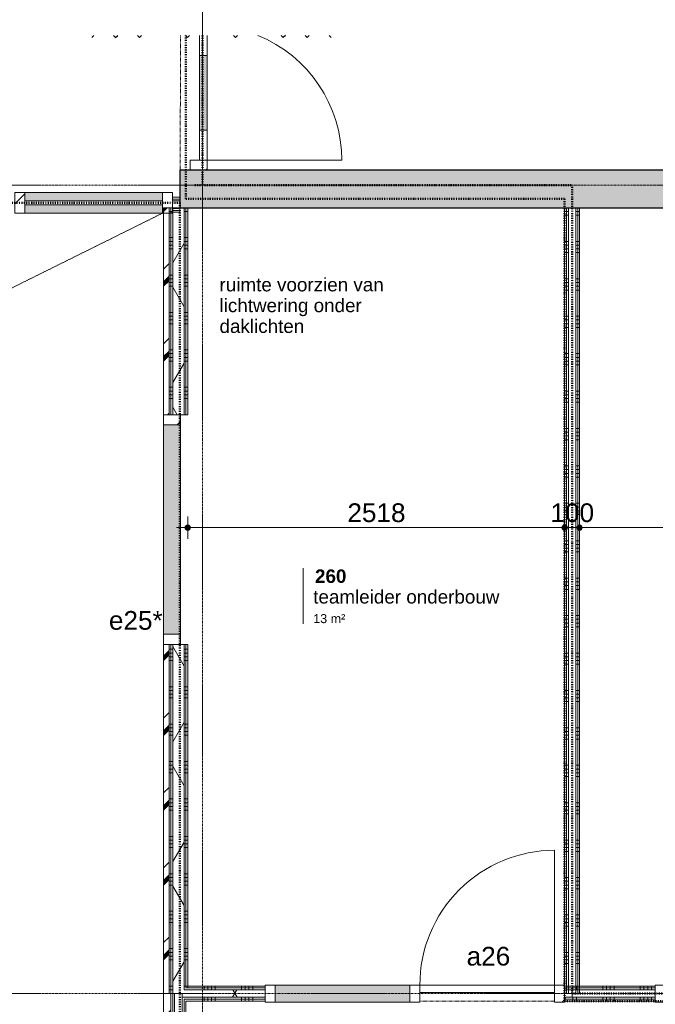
# Model space of a CAD drawing. Header units: millimetres. Extents: x 24475 to 74671, y -6152 to 32037.
# Tile 18 of 36: x 38540 to 42786, y 21528 to 28106. Entities that reach past the tile are written whole.
import ezdxf

# ---------------------------------------------------------------- set-up
doc = ezdxf.new("R2010")
doc.units = ezdxf.units.MM
for name, pattern in [('Dash', [6.35, 3.175, -3.175]), ('Dash dot', [15.875, 6.35, -4.7625, 0, -4.7625]), ('Hidden', [7.14375, 4.7625, -2.38125]), ('stramien', [22.225, 12.7, -3.175, 3.175, -3.175])]:
    doc.linetypes.add(name, pattern=pattern)
doc.layers.add('00_Algemeen', color=7, linetype='Continuous', lineweight=9, true_color=0x00a600)
for name, color, linetype, lineweight in [('00_Algemeen-50', 7, 'Continuous', 9), ('22_Metselwerk', 7, 'Continuous', 18), ('30_Kozijnen-ramen-deuren', 7, 'Continuous', 9)]:
    doc.layers.add(name, color=color, linetype=linetype, lineweight=lineweight)
doc.styles.add('Arial_1', font='arial.ttf', dxfattribs={"height": 125})
doc.styles.add('Arial_6', font='arial.ttf', dxfattribs={"height": 60})
doc.styles.add('Arial_7', font='arial.ttf', dxfattribs={"height": 90})
doc.styles.add('Arial_B_1', font='arialbd.ttf', dxfattribs={"height": 90})
doc.dimstyles.new('00_AEE_maatvoering_2_5mm', dxfattribs={"dimscale": 304.8, "dimtxt": 127.532425, "dimasz": 0.459318, "dimexe": 0.246063, "dimexo": 0.0625, "dimgap": 0, "dimtad": 1, "dimdec": 0, "dimzin": 0, "dimdsep": 46, "dimtxsty": 'Arial_1', "dimblk1": 'DOTSMALL', "dimblk2": 'DOTSMALL', "dimsah": 1, "dimcen": 0.09, "dimdle": 0.246063, "dimazin": 0, "dimtfac": 1, "dimtdec": 4, "dimtix": 1, "dimtmove": 0, "dimatfit": 3, "dimfxl": 0.246063, "dimfxlon": 1, "dimtvp": 1, "dimtolj": 1, "dimtzin": 0, "dimarcsym": 2})
pattern_1 = [(180, (39662.48, 24325), (-3e-14, -250), []), (180, (39662.48, 24350), (-3e-14, -250), []), (180, (39662.48, 24375), (-3e-14, -250), []), (180, (39662.48, 24400), (-3e-14, -250), [])]
pattern_2 = [(60, (-3440.02, 0), (-346.4102, 200), []), (120, (-3440.02, 0), (-346.4102, -200), [])]
pattern_3 = [(270, (40846.23, 21650), (250, 9e-13), []), (270, (40821.23, 21650), (250, 9e-13), []), (270, (40796.23, 21650), (250, 9e-13), []), (270, (40771.23, 21650), (250, 9e-13), [])]
pattern_4 = [(1e-13, (42179.98, 24125), (-5e-13, 250), []), (1e-13, (42179.98, 24100), (-5e-13, 250), []), (1e-13, (42179.98, 24075), (-5e-13, 250), []), (1e-13, (42179.98, 24050), (-5e-13, 250), [])]
pattern_5 = [(270, (43509.98, 21650), (250, 9e-13), []), (270, (43484.98, 21650), (250, 9e-13), []), (270, (43459.98, 21650), (250, 9e-13), []), (270, (43434.98, 21650), (250, 9e-13), [])]
pattern_6 = [(180, (39649.98, 19100), (-3e-14, -250), []), (180, (39649.98, 19125), (-3e-14, -250), []), (180, (39649.98, 19150), (-3e-14, -250), []), (180, (39649.98, 19175), (-3e-14, -250), [])]

# ---------------------------------------------------------------- blocks, each defined once
blk = doc.blocks.new('Direct Shape - Basic Wall_NLRS_22_WA_beton prefab 250_gen_AT_800440-1202346-02 tweede verdieping - D')
at = {"layer": '22_Metselwerk', "lineweight": 9}
h = blk.add_hatch(color=256, dxfattribs=at)
h.paths.add_polyline_path([(1618.8, 125), (0, 125), (0, -125), (5870, -125), (5870, 125)])
h.paths.add_polyline_path([(7804, 125), (7804, -125), (11150, -125), (11150, 125), (9561.7, 125)])
at = {"layer": '22_Metselwerk', "lineweight": 30}
for p, q in [((11150, 125), (7804, 125)), ((11150, -125), (11150, 125)), ((7804, -125), (11150, -125))]:
    blk.add_line(p, q, dxfattribs=at)
blk = doc.blocks.new('2410-10368 v1 - IFC-model constructie _zonder onderbouw_ _MM21228__ifc-1-02 tweede verdieping - D')
at = {"layer": '22_Metselwerk', "lineweight": 9, "rotation": 180}
blk.add_blockref('Direct Shape - Basic Wall_NLRS_22_WA_beton prefab 250_gen_AT_800440-1202346-02 tweede verdieping - D', (54200, 26975), dxfattribs=at)
blk = doc.blocks.new('32_AEE_VO_FIX_Binnendeuren - D_1800x2300_Deur_zijlicht rechts 900 meranti-8009413-02 tweede verdieping - D')
at = {"layer": '30_Kozijnen-ramen-deuren', "true_color": 0xc0c0c0}
h = blk.add_hatch(dxfattribs=at)
h.set_pattern_fill('FP_57', color=9, style=0, pattern_type=2)
h.set_pattern_definition([(225, (45103, 21600), (106.066, -106.066), [])])
h.paths.add_polyline_path([(-517, 57), (-517, -57), (-450, -57), (-450, 57), (-485, 57)])
h.paths.add_polyline_path([(1417, 57), (1417, -57), (1484, -57), (1484, 57)])
at = {"layer": '30_Kozijnen-ramen-deuren', "true_color": 0xc5c7c4}
blk.add_hatch(color=9, dxfattribs=at).paths.add_polyline_path([(517, 57), (517, -57), (1417, -57), (1417, 57)])
at = {"layer": '30_Kozijnen-ramen-deuren'}
for p, q in [((-517, 57), (-450, 57)), ((-517, 50), (-517, 57)), ((-450, 57), (-450, -57)), ((450, 57), (517, 57)), ((450, -57), (450, 57)), ((517, 57), (1417, 57)), ((517, 57), (517, -57)), ((1417, 57), (1484, 57)), ((1417, -57), (1417, 57)), ((1484, 57), (1484, 50)), ((-450, -57), (-517, -57)), ((-450, -7), (450, -7)), ((-450, -57), (-450, -7)), ((450, -57), (-450, -57)), ((450, -7), (450, -57)), ((517, -57), (450, -57)), ((1417, -57), (517, -57)), ((1484, -57), (1417, -57)), ((1484, -50), (1484, -57))]:
    blk.add_line(p, q, dxfattribs=at)
blk = doc.blocks.new('32_AEE_VO_FIX_Binnenramen - R_b1400xh2367_Vast meranti-8110434-02 tweede verdieping - D')
at = {"layer": '30_Kozijnen-ramen-deuren', "true_color": 0xc0c0c0}
h = blk.add_hatch(dxfattribs=at)
h.set_pattern_fill('FP_99', color=9, style=0, pattern_type=2)
h.set_pattern_definition([(315, (-24700, 42965), (106.066, 106.066), [])])
h.paths.add_polyline_path([(-767, -37.5), (-767, -89), (-700, -89), (-700, 25), (-767, 25), (-767, -25)])
h.paths.add_polyline_path([(700, 25), (700, -89), (767, -89), (767, 25)])
at = {"layer": '30_Kozijnen-ramen-deuren', "true_color": 0xc5c7c4}
blk.add_hatch(color=9, dxfattribs=at).paths.add_polyline_path([(-700, -89), (700, -89), (700, 25), (-700, 25)])
at = {"layer": '30_Kozijnen-ramen-deuren'}
for p, q in [((-700, 25), (-767, 25)), ((-700, -89), (-700, 25)), ((-700, 25), (700, 25)), ((767, 25), (700, 25)), ((700, 25), (700, -89)), ((-767, -89), (-700, -89)), ((-700, -89), (700, -89)), ((700, -89), (767, -89))]:
    blk.add_line(p, q, dxfattribs=at)
blk = doc.blocks.new('32_AEE_VO_FIX_Binnendeuren - DD_1800x2300_glasdeuren meranti bw-8027275-02 tweede verdieping - D')
at = {"layer": '30_Kozijnen-ramen-deuren', "true_color": 0xc0c0c0}
h = blk.add_hatch(dxfattribs=at)
h.set_pattern_fill('FP_116', color=9, style=0, pattern_type=2)
h.set_pattern_definition([(315, (-28067, 43175), (106.066, 106.066), [])])
h.paths.add_polyline_path([(-967, -57), (-900, -57), (-900, 57), (-967, 57)])
at = {"layer": '30_Kozijnen-ramen-deuren', "true_color": 0xbfbfbf}
blk.add_hatch(color=9, dxfattribs=at).paths.add_polyline_path([(-700, -7), (-700, -57), (-200, -57), (-200, -7)])
at = {"layer": '30_Kozijnen-ramen-deuren'}
for p, q in [((-967, 57), (-900, 57)), ((-900, 57), (-900, -57)), ((-900, -57), (-967, -57)), ((-900, -57), (-900, -7)), ((-900, -7), (-700, -7)), ((-700, -57), (-900, -57)), ((-700, -7), (-200, -7)), ((-700, -7), (-700, -57)), ((-200, -57), (-700, -57)), ((-200, -7), (-66.4, -7)), ((-200, -57), (-200, -7)), ((-66.4, -57), (-200, -57))]:
    blk.add_line(p, q, dxfattribs=at)
blk = doc.blocks.new('Rectangular Mullion - 31_AEE_meranti_BxD_67x139mm-V54-02 tweede verdieping - D')
at = {"layer": '30_Kozijnen-ramen-deuren', "true_color": 0xc0c0c0}
h = blk.add_hatch(dxfattribs=at)
h.set_pattern_fill('FP_130', color=9, style=0, pattern_type=2)
h.set_pattern_definition([(315, (-43000, 26882.5), (106.066, 106.066), [])])
h.paths.add_polyline_path([(0, 69.5), (0, -69.5), (-67, -69.5), (-67, 69.5)])
at = {"layer": '30_Kozijnen-ramen-deuren'}
for p, q in [((-67, 69.5), (0, 69.5)), ((-67, -69.5), (-67, 69.5)), ((0, 69.5), (0, -69.5)), ((0, -69.5), (-67, -69.5))]:
    blk.add_line(p, q, dxfattribs=at)
blk = doc.blocks.new('System Panel - 32_AEE_glas-V45-02 tweede verdieping - D')
at = {"layer": '30_Kozijnen-ramen-deuren'}
for p, q in [((459.8, 12.5), (-459.8, 12.5)), ((-459.8, 12.5), (-459.8, -12.5)), ((459.8, -12.5), (459.8, 12.5)), ((-459.8, -12.5), (459.8, -12.5))]:
    blk.add_line(p, q, dxfattribs=at)
blk = doc.blocks.new('Rectangular Mullion - 31_AEE_meranti_BxD_67x139mm-V49-02 tweede verdieping - D')
at = {"layer": '30_Kozijnen-ramen-deuren', "true_color": 0xc5c7c4}
h = blk.add_hatch(color=9, dxfattribs=at)
h.paths.add_polyline_path([(37533, 26813), (37533, 26870), (36613.4, 26870), (36613.4, 26813), (36695.4, 26813)])
h.paths.add_polyline_path([(36695.4, 26895), (37533, 26895), (37533, 26952), (36613.4, 26952), (36613.4, 26895)])
at = {"layer": '30_Kozijnen-ramen-deuren'}
for p, q in [((37533, 26952), (36613.4, 26952)), ((37533, 26813), (36613.4, 26813))]:
    blk.add_line(p, q, dxfattribs=at)
blk = doc.blocks.new('Rectangular Mullion - 31_AEE_meranti_BxD_67x139mm-V59-02 tweede verdieping - D')
at = {"layer": '30_Kozijnen-ramen-deuren', "true_color": 0xc0c0c0}
h = blk.add_hatch(dxfattribs=at)
h.set_pattern_fill('FP_135', color=9, style=0, pattern_type=2)
h.set_pattern_definition([(315, (-41979.9, 26882.5), (106.066, 106.066), [])])
h.paths.add_polyline_path([(-33.5, 69.5), (33.5, 69.5), (33.5, -69.5), (-33.5, -69.5)])
at = {"layer": '30_Kozijnen-ramen-deuren'}
for p, q in [((-33.5, 69.5), (33.5, 69.5)), ((-33.5, -69.5), (-33.5, 69.5)), ((33.5, 69.5), (33.5, -69.5)), ((33.5, -69.5), (-33.5, -69.5))]:
    blk.add_line(p, q, dxfattribs=at)
blk = doc.blocks.new('32_AEE_VO_FIX_Binnendeuren - DD_1800x2300_glasdeuren meranti bw-8429328-02 tweede verdieping - D')
at = {"layer": '30_Kozijnen-ramen-deuren', "true_color": 0xc0c0c0}
h = blk.add_hatch(dxfattribs=at)
h.set_pattern_fill('FP_155', color=9, style=0, pattern_type=2)
h.set_pattern_definition([(45, (-47193, -21600), (-106.066, 106.066), [])])
h.paths.add_polyline_path([(967, -57), (967, 57), (900, 57), (900, -57)])
h.paths.add_polyline_path([(-900, -57), (-900, 57), (-967, 57), (-967, -57)])
at = {"layer": '30_Kozijnen-ramen-deuren', "true_color": 0xbfbfbf}
for points in [[(-200, 7), (-200, 57), (-700, 57), (-700, 7)], [(700, 7), (700, 57), (200, 57), (200, 7)]]:
    blk.add_hatch(color=9, dxfattribs=at).paths.add_polyline_path(points)
at = {"layer": '30_Kozijnen-ramen-deuren'}
for p, q in [((-900, 57), (-967, 57)), ((-967, 57), (-967, 50)), ((-700, 57), (-900, 57)), ((-900, 57), (-900, 7)), ((-900, -57), (-900, 57)), ((-900, 7), (-700, 7)), ((-200, 57), (-700, 57)), ((-700, 7), (-700, 57)), ((-700, 7), (-200, 7)), ((0, 57), (-200, 57)), ((-200, 57), (-200, 7)), ((-200, 7), (0, 7)), ((0, 57), (200, 57)), ((0, 7), (0, 57)), ((0, 7), (0, 57)), ((200, 7), (0, 7)), ((200, 57), (700, 57)), ((200, 57), (200, 7)), ((700, 7), (200, 7)), ((700, 57), (900, 57)), ((700, 7), (700, 57)), ((900, 7), (700, 7)), ((900, 57), (900, 7)), ((900, 57), (900, -57)), ((967, 57), (900, 57)), ((967, 50), (967, 57)), ((-967, -50), (-967, -57)), ((-967, -57), (-900, -57)), ((900, -57), (967, -57)), ((967, -57), (967, -50))]:
    blk.add_line(p, q, dxfattribs=at)
blk = doc.blocks.new('30_AEE_VO_draairichting - 30_AEE_VO_draairichting-V68-02 tweede verdieping - D')
at = {"layer": '30_Kozijnen-ramen-deuren'}
blk.add_line((-450, -900), (-450, 0), dxfattribs=at)
blk.add_arc((-450, 0), 900, 270, 337.92779, dxfattribs=at)
blk = doc.blocks.new('30_AEE_VO_draairichting - 30_AEE_VO_draairichting-8193168-02 tweede verdieping - D')
at = {"layer": '30_Kozijnen-ramen-deuren'}
blk.add_line((-450, -900), (-450, 0), dxfattribs=at)
blk.add_arc((-450, 0), 900, 270, 0, dxfattribs=at)
blk = doc.blocks.new('00_AEE_tag_ruimte_klein geen PvE - Naam _ nummer _ oppervlak-8005210-02 tweede verdieping - D')
at = {"layer": '00_Algemeen', "color": 7}
for p, q in [((-8.06, 7.17), (-8.06, 4.25)), ((-8.06, 4.47), (-8.06, 1.72)), ((-8.06, 1.72), (-8.06, -0.25))]:
    blk.add_line(p, q, dxfattribs=at)
blk = doc.blocks.new('DIMBLOCK121-02 tweede verdieping - D')
at = {"layer": '00_Algemeen-50', "transparency": 16777216}
h = blk.add_hatch(color=256, dxfattribs=at)
edge = h.paths.add_edge_path()
edge.add_arc((39662.5, 24712.6), 17.5, 0, 360)
h = blk.add_hatch(color=256, dxfattribs=at)
edge = h.paths.add_edge_path()
edge.add_arc((42180, 24712.6), 17.5, 0, 360)
for p, q in [((39662.5, 24712.6), (39662.5, 24787.6)), ((42180, 24712.6), (42180, 24787.6)), ((39587.5, 24712.6), (42180, 24712.6)), ((39662.5, 24712.6), (39662.5, 24637.6)), ((42180, 24712.6), (42180, 24637.6))]:
    blk.add_line(p, q, dxfattribs=at)
for centre in [(39662.5, 24712.6), (42180, 24712.6)]:
    blk.add_circle(centre, 17.5, dxfattribs=at)
at = {"layer": '00_Algemeen-50', "color": 0, "transparency": 16777216, "insert": (40728.9, 24874.9), "char_height": 125, "width": 461.471, "attachment_point": 1, "line_spacing_factor": 0.941778, "style": 'Arial_1'}
blk.add_mtext('2518', dxfattribs=at)
blk = doc.blocks.new('_DotSmall')
at = {"color": 0, "linetype": 'ByBlock', "const_width": 0.5}
blk.add_lwpolyline([(-0.0625, 0, 1), (0.0625, 0, 1)], format="xyb", close=True, dxfattribs=at)
blk = doc.blocks.new('DIMBLOCK122-02 tweede verdieping - D')
at = {"layer": '00_Algemeen-50', "transparency": 16777216}
h = blk.add_hatch(color=256, dxfattribs=at)
edge = h.paths.add_edge_path()
edge.add_arc((42180, 24712.6), 17.5, 0, 360)
h = blk.add_hatch(color=256, dxfattribs=at)
edge = h.paths.add_edge_path()
edge.add_arc((42280, 24712.6), 17.5, 0, 360)
for p, q in [((42180, 24712.6), (42180, 24787.6)), ((42280, 24712.6), (42280, 24787.6)), ((42180, 24712.6), (42280, 24712.6)), ((42180, 24712.6), (42180, 24637.6)), ((42280, 24712.6), (42280, 24637.6))]:
    blk.add_line(p, q, dxfattribs=at)
for centre in [(42180, 24712.6), (42280, 24712.6)]:
    blk.add_circle(centre, 17.5, dxfattribs=at)
at = {"layer": '00_Algemeen-50', "color": 0, "transparency": 16777216, "insert": (42085.8, 24874.9), "char_height": 125, "width": 346.103, "attachment_point": 1, "line_spacing_factor": 0.941778, "style": 'Arial_1'}
blk.add_mtext('100', dxfattribs=at)
blk = doc.blocks.new('DIMBLOCK123-02 tweede verdieping - D')
at = {"layer": '00_Algemeen-50', "transparency": 16777216}
h = blk.add_hatch(color=256, dxfattribs=at)
edge = h.paths.add_edge_path()
edge.add_arc((42280, 24712.6), 17.5, 0, 360)
h = blk.add_hatch(color=256, dxfattribs=at)
edge = h.paths.add_edge_path()
edge.add_arc((44910, 24712.6), 17.5, 0, 360)
for p, q in [((42280, 24712.6), (42280, 24787.6)), ((44910, 24712.6), (44910, 24787.6)), ((42280, 24712.6), (44910, 24712.6)), ((42280, 24712.6), (42280, 24637.6)), ((44910, 24712.6), (44910, 24637.6))]:
    blk.add_line(p, q, dxfattribs=at)
for centre in [(42280, 24712.6), (44910, 24712.6)]:
    blk.add_circle(centre, 17.5, dxfattribs=at)
at = {"layer": '00_Algemeen-50', "color": 0, "transparency": 16777216, "insert": (43402.7, 24874.9), "char_height": 125, "width": 461.471, "attachment_point": 1, "line_spacing_factor": 0.941778, "style": 'Arial_1'}
blk.add_mtext('2630', dxfattribs=at)

msp = doc.modelspace()

# ---------------------------------------------------------------- hatches: boundary and pattern name
at = {"layer": '22_Metselwerk', "lineweight": 9}
h = msp.add_hatch(dxfattribs=at)
h.set_pattern_fill('FP_98', color=256, style=0, pattern_type=2)
h.set_pattern_definition([(45, (-3440.02, 0), (-249.9997, 249.9997), []), (45, (-3355.02, 0), (-249.9997, 249.9997), []), (45, (-3350.02, 0), (-249.9997, 249.9997), []), (45, (-3345.02, 0), (-249.9997, 249.9997), []), (45, (-3340.02, 0), (-249.9997, 249.9997), []), (45, (-3335.02, 0), (-249.9997, 249.9997), []), (45, (-3330.02, 0), (-249.9997, 249.9997), []), (45, (-3325.02, 0), (-249.9997, 249.9997), [])])
h.paths.add_polyline_path([(39500, 15769), (39550, 15769), (39550, 17333), (39500, 17333), (39500, 16066.5)])
h.paths.add_polyline_path([(39536, 21316), (39550, 21316), (39550, 21600), (39537.5, 21600), (39537.5, 23933), (39500, 23933), (39500, 21316)])
h.paths.add_polyline_path([(39500, 25467), (39537.5, 25467), (39537.5, 26850), (39500, 26850), (39500, 25727.5)])
h = msp.add_hatch(dxfattribs=at)
h.set_pattern_fill('FP_28', color=256, angle=90, style=0, pattern_type=2)
h.set_pattern_definition(pattern_1)
h.paths.add_polyline_path([(39543.5, 21600), (39550, 21600), (39550, 23933), (39537.5, 23933), (39537.5, 21600)])
h.paths.add_polyline_path([(39550, 25467), (39550, 26850), (39537.5, 26850), (39537.5, 25467)])
h = msp.add_hatch(dxfattribs=at)
h.set_pattern_fill('FP_28', color=256, angle=90, style=0, pattern_type=2)
h.set_pattern_definition(pattern_1)
h.paths.add_polyline_path([(39562.5, 21600), (39562.5, 23933), (39550, 23933), (39550, 21600)])
h.paths.add_polyline_path([(39562.5, 25467), (39562.5, 26850), (39550, 26850), (39550, 25467)])
h = msp.add_hatch(dxfattribs=at)
h.set_pattern_fill('FP_11', color=256, angle=60, style=0, pattern_type=2)
h.set_pattern_definition(pattern_2)
h.paths.add_polyline_path([(39625, 21600), (39625, 21625), (39637.5, 21625), (39637.5, 23933), (39562.5, 23933), (39562.5, 21600), (39575, 21600)])
h.paths.add_polyline_path([(39562.5, 25467), (39637.5, 25467), (39637.5, 26850), (39562.5, 26850), (39562.5, 25727.5)])
h = msp.add_hatch(dxfattribs=at)
h.set_pattern_fill('FP_28', color=256, angle=90, style=0, pattern_type=2)
h.set_pattern_definition(pattern_1)
h.paths.add_polyline_path([(39637.5, 21637.5), (39650, 21637.5), (39650, 23933), (39637.5, 23933), (39637.5, 21749.4)])
h.paths.add_polyline_path([(39650, 25467), (39650, 26850), (39637.5, 26850), (39637.5, 25467)])
h = msp.add_hatch(dxfattribs=at)
h.set_pattern_fill('FP_28', color=256, angle=90, style=0, pattern_type=2)
h.set_pattern_definition(pattern_1)
h.paths.add_polyline_path([(39650, 21637.5), (39662.5, 21637.5), (39662.5, 23933), (39650, 23933), (39650, 21749.4)])
h.paths.add_polyline_path([(39662.5, 25467), (39662.5, 26850), (39650, 26850), (39650, 25467)])
h = msp.add_hatch(dxfattribs=at)
h.set_pattern_fill('FP_54', color=256, angle=90, style=0, pattern_type=2)
h.set_pattern_definition(pattern_4)
h.paths.add_polyline_path([(42192.5, 21600), (42192.5, 26850), (42180, 26850), (42180, 21600)])
h = msp.add_hatch(dxfattribs=at)
h.set_pattern_fill('FP_54', color=256, angle=90, style=0, pattern_type=2)
h.set_pattern_definition(pattern_4)
h.paths.add_polyline_path([(42205, 21600), (42205, 26850), (42192.5, 26850), (42192.5, 21600)])
h = msp.add_hatch(dxfattribs=at)
h.set_pattern_fill('FP_54', color=256, angle=90, style=0, pattern_type=2)
h.set_pattern_definition(pattern_4)
h.paths.add_polyline_path([(42267.5, 21600), (42267.5, 26850), (42255, 26850), (42255, 21600)])
h = msp.add_hatch(dxfattribs=at)
h.set_pattern_fill('FP_54', color=256, angle=90, style=0, pattern_type=2)
h.set_pattern_definition(pattern_4)
h.paths.add_polyline_path([(42280, 21600), (42280, 26850), (42267.5, 26850), (42267.5, 21600)])
h = msp.add_hatch(dxfattribs=at)
h.set_pattern_fill('FP_29', color=256, angle=-270, style=0, pattern_type=2)
h.set_pattern_definition(pattern_3)
h.paths.add_polyline_path([(42230, 21637.5), (42230, 21650), (42180, 21650), (42180, 21637.5)])
h.paths.add_polyline_path([(39709, 21637.5), (40179, 21637.5), (40179, 21650), (39662.5, 21650), (39662.5, 21637.5)])
h = msp.add_hatch(dxfattribs=at)
h.set_pattern_fill('FP_156', color=256, angle=-270, style=0, pattern_type=2)
h.set_pattern_definition(pattern_5)
h.paths.add_polyline_path([(44990, 21637.5), (44990, 21650), (44720, 21650), (44720, 21637.5)])
h.paths.add_polyline_path([(42230, 21637.5), (42786, 21637.5), (42786, 21650), (42230, 21650)])
h = msp.add_hatch(dxfattribs=at)
h.set_pattern_fill('FP_162', color=256, angle=90, style=0, pattern_type=2)
h.set_pattern_definition(pattern_6)
h.paths.add_polyline_path([(39550, 16400), (39562.5, 16400), (39562.5, 17333), (39550, 17333), (39550, 16634.8)])
h.paths.add_polyline_path([(39562.5, 21316), (39562.5, 21600), (39550, 21600), (39550, 21316)])
h = msp.add_hatch(dxfattribs=at)
h.set_pattern_fill('FP_162', color=256, angle=90, style=0, pattern_type=2)
h.set_pattern_definition(pattern_6)
h.paths.add_polyline_path([(39575, 16400), (39575, 17333), (39562.5, 17333), (39562.5, 16400)])
h.paths.add_polyline_path([(39575, 21316), (39575, 21600), (39562.5, 21600), (39562.5, 21316)])
h = msp.add_hatch(dxfattribs=at)
h.set_pattern_fill('FP_11', color=256, angle=60, style=0, pattern_type=2)
h.set_pattern_definition(pattern_2)
h.paths.add_polyline_path([(42230, 21575), (42230, 21625), (42180, 21625), (42180, 21575)])
h.paths.add_polyline_path([(40179, 21575), (40179, 21625), (39625, 21625), (39625, 21575), (39874.4, 21575)])
h = msp.add_hatch(dxfattribs=at)
h.set_pattern_fill('FP_29', color=256, angle=-270, style=0, pattern_type=2)
h.set_pattern_definition(pattern_3)
h.paths.add_polyline_path([(42230, 21625), (42230, 21637.5), (42180, 21637.5), (42180, 21625)])
h.paths.add_polyline_path([(39709, 21625), (40179, 21625), (40179, 21637.5), (39637.5, 21637.5), (39637.5, 21625), (39662.5, 21625)])
h = msp.add_hatch(dxfattribs=at)
h.set_pattern_fill('FP_156', color=256, angle=-270, style=0, pattern_type=2)
h.set_pattern_definition(pattern_5)
h.paths.add_polyline_path([(44990, 21625), (44990, 21637.5), (44720, 21637.5), (44720, 21625)])
h.paths.add_polyline_path([(42230, 21625), (42786, 21625), (42786, 21637.5), (42230, 21637.5)])
h = msp.add_hatch(dxfattribs=at)
h.set_pattern_fill('FP_162', color=256, angle=90, style=0, pattern_type=2)
h.set_pattern_definition(pattern_6)
h.paths.add_polyline_path([(39637.5, 16400), (39637.5, 17333), (39625, 17333), (39625, 16400)])
h.paths.add_polyline_path([(39625, 21316), (39637.5, 21316), (39637.5, 21575), (39625, 21575), (39625, 21465.3)])
h = msp.add_hatch(dxfattribs=at)
h.set_pattern_fill('FP_29', color=256, angle=-270, style=0, pattern_type=2)
h.set_pattern_definition(pattern_3)
h.paths.add_polyline_path([(42230, 21562.5), (42230, 21575), (42180, 21575), (42180, 21562.5)])
h.paths.add_polyline_path([(40179, 21562.5), (40179, 21575), (39637.5, 21575), (39637.5, 21562.5), (39874.4, 21562.5)])
h = msp.add_hatch(dxfattribs=at)
h.set_pattern_fill('FP_162', color=256, angle=90, style=0, pattern_type=2)
h.set_pattern_definition(pattern_6)
h.paths.add_polyline_path([(39637.5, 16400), (39650, 16400), (39650, 17333), (39637.5, 17333), (39637.5, 16634.8)])
h.paths.add_polyline_path([(39637.5, 21316), (39650, 21316), (39650, 21562.5), (39637.5, 21562.5), (39637.5, 21465.3)])
h = msp.add_hatch(dxfattribs=at)
h.set_pattern_fill('FP_29', color=256, angle=-270, style=0, pattern_type=2)
h.set_pattern_definition(pattern_3)
h.paths.add_polyline_path([(42230, 21550), (42230, 21562.5), (42180, 21562.5), (42180, 21550)])
h.paths.add_polyline_path([(39709, 21550), (40179, 21550), (40179, 21562.5), (39650, 21562.5), (39650, 21550)])
h = msp.add_hatch(dxfattribs=at)
h.set_pattern_fill('FP_156', color=256, angle=-270, style=0, pattern_type=2)
h.set_pattern_definition(pattern_5)
h.paths.add_polyline_path([(44990, 21562.5), (44990, 21575), (44720, 21575), (44720, 21562.5)])
h.paths.add_polyline_path([(42786, 21562.5), (42786, 21575), (42230, 21575), (42230, 21562.5)])
h = msp.add_hatch(dxfattribs=at)
h.set_pattern_fill('FP_156', color=256, angle=-270, style=0, pattern_type=2)
h.set_pattern_definition(pattern_5)
h.paths.add_polyline_path([(44990, 21550), (44990, 21562.5), (44720, 21562.5), (44720, 21550)])
h.paths.add_polyline_path([(42230, 21550), (42786, 21550), (42786, 21562.5), (42230, 21562.5)])

# ---------------------------------------------------------------- linework, layer by layer
at = {"layer": '00_Algemeen', "color": 150, "linetype": 'stramien', "true_color": 0x0080ff}
for p, q in [((39760, -4950.1), (39760, 31736.6)), ((74371.4, 27000), (25788, 27000)), ((74371.4, 21600), (25788, 21600))]:
    msp.add_line(p, q, dxfattribs=at)
at = {"layer": '00_Algemeen', "color": 96, "lineweight": 25, "true_color": 0x008000}
for p, q in [((39021, 27987), (39034.6, 28000.6)), ((39181, 27987), (39167.3, 28000.6)), ((39181, 27987), (39194.6, 28000.6)), ((39341, 27987), (39327.3, 28000.6)), ((39354.6, 28000.6), (39341, 27987)), ((39661, 27987), (39647.3, 28000.6)), ((39674.6, 28000.6), (39661, 27987)), ((39981, 27987), (39967.3, 28000.6)), ((39994.6, 28000.6), (39981, 27987)), ((40301, 27987), (40287.3, 28000.6)), ((40314.6, 28000.6), (40301, 27987)), ((40461, 27987), (40447.3, 28000.6)), ((40461, 27987), (40474.6, 28000.6)), ((40621, 27987), (40607.3, 28000.6))]:
    msp.add_line(p, q, dxfattribs=at)
at = {"layer": '00_Algemeen', "color": 7, "linetype": 'Dash'}
for p, q in [((39615.2, 28000.6), (39611, 27100)), ((41213, 21550), (42113, 21550))]:
    msp.add_line(p, q, dxfattribs=at)
at = {"layer": '00_Algemeen', "color": 5, "linetype": 'Dash dot', "lineweight": 50, "true_color": 0x0000ff}
for p, q in [((39650, 26910), (39650, 28000.6)), ((42180, 26910), (39650, 26910)), ((42180, 26910), (42180, 21550)), ((42180, 21550), (44990, 21550))]:
    msp.add_line(p, q, dxfattribs=at)
at = {"layer": '00_Algemeen', "color": 96, "linetype": 'Dash dot', "lineweight": 50, "true_color": 0x008000}
for p, q in [((39760, 28000.6), (39760, 27000)), ((39710, 27000), (42230, 27000)), ((42230, 21600), (42230, 27000)), ((27960.1, 26882.5), (39610, 26882.5)), ((39610, 26882.5), (39610, 5240)), ((44940, 21600), (42230, 21600))]:
    msp.add_line(p, q, dxfattribs=at)
at = {"layer": '00_Algemeen', "color": 7, "linetype": 'Hidden'}
msp.add_line((27960.1, 21089.5), (39493, 26813), dxfattribs=at)
at = {"layer": '22_Metselwerk', "lineweight": 9}
for p, q in [((39610, 26920), (39560, 26920)), ((39560, 26920), (39560, 26895)), ((39610, 26907.5), (39560, 26907.5)), ((39610, 26895), (39610, 26920)), ((39562.5, 26850), (39537.5, 26850)), ((39550, 25467), (39550, 26850)), ((39560, 26845), (39560, 26820)), ((39610, 26820), (39610, 26845)), ((39662.5, 26850), (39637.5, 26850)), ((39650, 25467), (39650, 26850)), ((39662.5, 25467), (39662.5, 26850)), ((42205, 26850), (42180, 26850)), ((42180, 26850), (42180, 21625)), ((42192.5, 26850), (42192.5, 21600)), ((42280, 26850), (42255, 26850)), ((42267.5, 26850), (42267.5, 21600)), ((42280, 21600), (42280, 26850)), ((39610, 26832.5), (39560, 26832.5)), ((39560, 26820), (39610, 26820)), ((39537.5, 25467), (39562.5, 25467)), ((39637.5, 25467), (39662.5, 25467)), ((39562.5, 23933), (39537.5, 23933)), ((39550, 21600), (39550, 23933)), ((39662.5, 23933), (39637.5, 23933)), ((39650, 21637.5), (39650, 23933)), ((39662.5, 23933), (39662.5, 21637.5)), ((40179, 21650), (39662.5, 21650)), ((40179, 21625), (40179, 21650)), ((42786, 21650), (42180, 21650)), ((42786, 21625), (42786, 21650)), ((39550, 21600), (39562.5, 21600)), ((39562.5, 21316), (39562.5, 21600)), ((39575, 21600), (39625, 21600)), ((39625, 21575), (39625, 21600)), ((40179, 21637.5), (39650, 21637.5)), ((42786, 21637.5), (42180, 21637.5)), ((42180, 21600), (42205, 21600)), ((42230, 21575), (42230, 21625)), ((42255, 21600), (42280, 21600)), ((40179, 21562.5), (39637.5, 21562.5)), ((39637.5, 21316), (39637.5, 21562.5)), ((39650, 21550), (40179, 21550)), ((39650, 21316), (39650, 21550)), ((40179, 21550), (40179, 21575)), ((42180, 21575), (42180, 21550)), ((42786, 21562.5), (42180, 21562.5)), ((42180, 21550), (42786, 21550)), ((42786, 21550), (42786, 21575))]:
    msp.add_line(p, q, dxfattribs=at)
at = {"layer": '22_Metselwerk'}
for p, q in [((39537.5, 26850), (39500, 26850)), ((39500, 26850), (39500, 25467)), ((39537.5, 26850), (39537.5, 25467)), ((39560, 26895), (39560, 26845)), ((39610, 26895), (39560, 26895)), ((39610, 26845), (39560, 26845)), ((39637.5, 26850), (39562.5, 26850)), ((39562.5, 25467), (39562.5, 26850)), ((39610, 26845), (39610, 26895)), ((39637.5, 25467), (39637.5, 26850)), ((42255, 26850), (42205, 26850)), ((42205, 26850), (42205, 21600)), ((42255, 26850), (42255, 21600)), ((39500, 25467), (39537.5, 25467)), ((39562.5, 25467), (39637.5, 25467)), ((39537.5, 23933), (39500, 23933)), ((39500, 23933), (39500, 21316)), ((39537.5, 23933), (39537.5, 21600)), ((39637.5, 23933), (39562.5, 23933)), ((39562.5, 21600), (39562.5, 23933)), ((39637.5, 21625), (39637.5, 23933)), ((39537.5, 21600), (39550, 21600)), ((39550, 21316), (39550, 21600)), ((39562.5, 21600), (39575, 21600)), ((39575, 21316), (39575, 21600)), ((40179, 21625), (39637.5, 21625)), ((40179, 21575), (40179, 21625)), ((42180, 21625), (42180, 21575)), ((42786, 21625), (42180, 21625)), ((42205, 21600), (42255, 21600)), ((42786, 21575), (42786, 21625)), ((40179, 21575), (39625, 21575)), ((39625, 21316), (39625, 21575)), ((42786, 21575), (42180, 21575))]:
    msp.add_line(p, q, dxfattribs=at)

# ---------------------------------------------------------------- block references
at = {"lineweight": 5}
msp.add_blockref('2410-10368 v1 - IFC-model constructie _zonder onderbouw_ _MM21228__ifc-1-02 tweede verdieping - D', (-3440, 0), dxfattribs=at)
at = {"layer": '00_Algemeen', "color": 7, "xscale": 49.99999999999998, "yscale": 49.99999999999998, "zscale": 49.99999999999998}
msp.add_blockref('00_AEE_tag_ruimte_klein geen PvE - Naam _ nummer _ oppervlak-8005210-02 tweede verdieping - D', (40837, 24083.5), dxfattribs=at)
at = {"layer": '30_Kozijnen-ramen-deuren'}
for name, p, rotation in [('32_AEE_VO_FIX_Binnendeuren - DD_1800x2300_glasdeuren meranti bw-8027275-02 tweede verdieping - D', (39735, 28067), 90), ('30_AEE_VO_draairichting - 30_AEE_VO_draairichting-V68-02 tweede verdieping - D', (39792, 27617), 90), ('32_AEE_VO_FIX_Binnenramen - R_b1400xh2367_Vast meranti-8110434-02 tweede verdieping - D', (39525, 24700), 90), ('30_AEE_VO_draairichting - 30_AEE_VO_draairichting-8193168-02 tweede verdieping - D', (41663, 21657), 180), ('32_AEE_VO_FIX_Binnendeuren - D_1800x2300_Deur_zijlicht rechts 900 meranti-8009413-02 tweede verdieping - D', (41663, 21600), 180)]:
    msp.add_blockref(name, p, dxfattribs=dict(at, rotation=rotation))
at = {"layer": '30_Kozijnen-ramen-deuren', "extrusion": (0, 0, -1), "rotation": 180}
for name, p in [('Rectangular Mullion - 31_AEE_meranti_BxD_67x139mm-V59-02 tweede verdieping - D', (-38539.9, 26882.5)), ('Rectangular Mullion - 31_AEE_meranti_BxD_67x139mm-V54-02 tweede verdieping - D', (-39560, 26882.5))]:
    msp.add_blockref(name, p, dxfattribs=at)
at = {"layer": '30_Kozijnen-ramen-deuren'}
for name, p in [('Rectangular Mullion - 31_AEE_meranti_BxD_67x139mm-V49-02 tweede verdieping - D', (1960, 0)), ('System Panel - 32_AEE_glas-V45-02 tweede verdieping - D', (39033.2, 26882.5)), ('32_AEE_VO_FIX_Binnendeuren - DD_1800x2300_glasdeuren meranti bw-8429328-02 tweede verdieping - D', (43753, 21600))]:
    msp.add_blockref(name, p, dxfattribs=at)

# ---------------------------------------------------------------- texts
at = {"layer": '00_Algemeen', "color": 7, "lineweight": 18, "char_height": 90, "attachment_point": 1, "style": 'Arial_7'}
for s, insert, width in [('ruimte voorzien van', (39874.8, 26381.1), 1266.666), ('lichtwering onder ', (39874.8, 26242.2), 1150.422), ('daklichten', (39874.8, 26103.3), 661.392)]:
    msp.add_mtext(s, dxfattribs=dict(at, insert=insert, width=width))
at = {"layer": '00_Algemeen', "color": 7, "attachment_point": 1}
for s, insert, char_height, width, style in [('260', (40512.6, 24433.5), 90, 252.532, 'Arial_B_1'), ('teamleider onderbouw', (40500.7, 24295.7), 90, 1455.063, 'Arial_7'), ('a26', (41525.7, 21912.1), 125, 348.734, 'Arial_1')]:
    msp.add_mtext(s, dxfattribs=dict(at, insert=insert, char_height=char_height, width=width, style=style))
at = {"layer": '00_Algemeen', "color": 8, "true_color": 0x808080, "insert": (40500.7, 24134.8), "char_height": 60, "width": 276.582, "attachment_point": 1, "style": 'Arial_6'}
msp.add_mtext('13 m²', dxfattribs=at)
at = {"layer": '30_Kozijnen-ramen-deuren', "insert": (39136, 24155.5), "char_height": 125, "width": 432.911, "attachment_point": 1, "style": 'Arial_1'}
msp.add_mtext('e25*', dxfattribs=at)

# ---------------------------------------------------------------- dimensions: what is measured, and where the dimension line sits
at = {"layer": '00_Algemeen', "color": 7}
for base, p1, p2, override, picture, middle in [((42179.9775694, 24712.5823372), (39662.4775694, 24787.5823372), (42179.9775694, 24787.5823372), {"dimpost": '<>', "dimfxl": 2517.5}, 'DIMBLOCK121-02 tweede verdieping - D', (40921.2275694, 24776.4039611)), ((42280, 24712.6), (42180, 24787.6), (42280, 24787.6), {"dimpost": '<>', "dimfxl": 100}, 'DIMBLOCK122-02 tweede verdieping - D', (42230, 24776.4)), ((44910, 24712.6), (42280, 24787.6), (44910, 24787.6), {"dimpost": '<>', "dimfxl": 2630}, 'DIMBLOCK123-02 tweede verdieping - D', (43595, 24776.4))]:
    dim = msp.add_linear_dim(base=base, p1=p1, p2=p2, dimstyle='00_AEE_maatvoering_2_5mm', override=override, dxfattribs=at)
    dim.commit()
    dim.dimension.update_dxf_attribs({"geometry": picture, "text_midpoint": middle})

doc.saveas('drawing.dxf')
